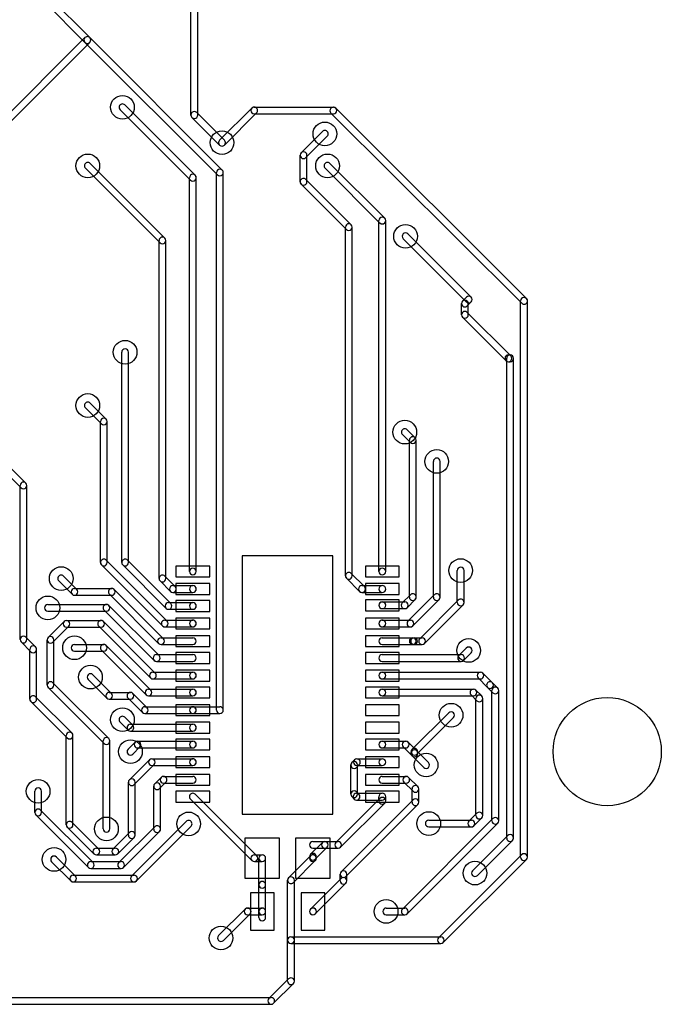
# Model space of a CAD drawing. Extents: x 67 to 209, y -168 to -95.
# Tile 12 of 14: x 185 to 209, y -168 to -131. Entities that reach past the tile are written whole.
import ezdxf

# ---------------------------------------------------------------- set-up
doc = ezdxf.new("R2010")
doc.units = 0
doc.header["$MEASUREMENT"] = 0
doc.layers.add('BLACK', color=250, linetype='CONTINUOUS')

msp = doc.modelspace()

# ---------------------------------------------------------------- linework, layer by layer
at = {"layer": 'BLACK'}
for p, q in [((191.373, -134.59), (191.373, -104)), ((191.627, -134.59), (191.627, -104)), ((187.573, -131.682), (186.05, -130.159)), ((187.393, -131.862), (185.87, -130.339)), ((182.066, -137.009), (187.393, -131.682)), ((182.246, -137.189), (187.573, -131.862)), ((192.37, -136.839), (187.393, -131.862)), ((192.55, -136.659), (187.573, -131.682)), ((191.534, -136.854), (188.89, -134.21)), ((191.354, -137.034), (188.71, -134.39)), ((191.59, -134.5), (192.628, -135.538)), ((192.448, -135.538), (193.655, -134.331)), ((192.628, -135.718), (193.835, -134.511)), ((193.745, -134.294), (196.723, -134.294)), ((193.745, -134.548), (196.723, -134.548)), ((196.627, -134.517), (203.792, -141.657)), ((196.807, -134.337), (203.972, -141.477)), ((191.41, -134.68), (192.448, -135.718)), ((195.51, -136.01), (196.31, -135.21)), ((195.69, -136.19), (196.49, -135.39)), ((190.39, -139.21), (187.59, -136.41)), ((195.473, -137.1), (195.473, -136.1)), ((195.727, -137.1), (195.727, -136.1)), ((198.646, -138.466), (196.59, -136.41)), ((190.21, -139.39), (187.41, -136.59)), ((192.333, -156.94), (192.333, -136.749)), ((192.587, -156.94), (192.587, -136.749)), ((198.466, -138.646), (196.41, -136.59)), ((191.317, -151.733), (191.317, -136.944)), ((191.571, -151.733), (191.571, -136.944)), ((197.21, -138.89), (195.51, -137.19)), ((197.39, -138.71), (195.69, -137.01)), ((198.429, -151.733), (198.429, -138.556)), ((198.683, -151.733), (198.683, -138.556)), ((197.173, -151.9), (197.173, -138.8)), ((197.427, -151.9), (197.427, -138.8)), ((190.173, -152), (190.173, -139.3)), ((190.427, -152), (190.427, -139.3)), ((199.34, -139.236), (201.716, -141.613)), ((199.52, -139.056), (201.896, -141.433)), ((201.716, -141.434), (201.568, -141.583)), ((201.896, -141.612), (201.748, -141.761)), ((203.749, -162.46), (203.749, -141.573)), ((204.003, -162.46), (204.003, -141.573)), ((201.531, -142.093), (201.531, -141.672)), ((201.785, -142.093), (201.785, -141.672)), ((201.568, -142.183), (203.202, -143.817)), ((201.748, -142.003), (203.382, -143.637)), ((188.773, -151.4), (188.773, -143.5)), ((189.027, -151.4), (189.027, -143.5)), ((203.227, -161.744), (203.227, -143.727)), ((203.292, -143.6), (203.354, -143.6)), ((203.481, -161.744), (203.481, -143.727)), ((203.292, -143.854), (203.354, -143.854)), ((185.174, -148.412), (181.268, -144.507)), ((184.994, -148.592), (181.088, -144.687)), ((188.01, -146.19), (187.41, -145.59)), ((188.19, -146.01), (187.59, -145.41)), ((187.973, -151.4), (187.973, -146.1)), ((188.227, -151.4), (188.227, -146.1)), ((199.79, -146.71), (199.49, -146.41)), ((199.61, -146.89), (199.31, -146.59)), ((199.573, -152.7), (199.573, -146.8)), ((199.827, -152.7), (199.827, -146.8)), ((200.473, -152.7), (200.473, -147.6)), ((200.727, -152.7), (200.727, -147.6)), ((184.957, -154.292), (184.957, -148.502)), ((185.211, -154.292), (185.211, -148.502)), ((196.7, -151.15), (193.3, -151.15)), ((193.3, -151.15), (193.3, -160.85)), ((196.7, -160.85), (196.7, -151.15)), ((190.299, -153.779), (188.01, -151.49)), ((190.479, -153.599), (188.19, -151.31)), ((190.438, -153.118), (188.81, -151.49)), ((190.618, -152.938), (188.99, -151.31)), ((192.079, -151.53), (190.809, -151.53)), ((190.809, -151.53), (190.809, -151.936)), ((192.079, -151.936), (192.079, -151.53)), ((199.191, -151.53), (197.921, -151.53)), ((197.921, -151.53), (197.921, -151.936)), ((199.191, -151.936), (199.191, -151.53)), ((187.09, -152.41), (186.59, -151.91)), ((190.783, -152.303), (190.39, -151.91)), ((190.809, -151.936), (192.079, -151.936)), ((191.317, -151.733), (191.317, -151.733)), ((191.571, -151.733), (191.571, -151.733)), ((197.883, -152.303), (197.39, -151.81)), ((197.921, -151.936), (199.191, -151.936)), ((198.429, -151.733), (198.429, -151.733)), ((198.683, -151.733), (198.683, -151.733)), ((201.373, -152.9), (201.373, -151.7)), ((201.627, -152.9), (201.627, -151.7)), ((186.91, -152.59), (186.41, -152.09)), ((190.603, -152.483), (190.21, -152.09)), ((190.693, -152.266), (191.444, -152.266)), ((192.079, -152.19), (190.809, -152.19)), ((190.809, -152.19), (190.809, -152.596)), ((191.444, -152.266), (191.444, -152.266)), ((191.534, -152.303), (191.534, -152.303)), ((192.079, -152.596), (192.079, -152.19)), ((197.703, -152.483), (197.21, -151.99)), ((197.793, -152.266), (198.556, -152.266)), ((199.191, -152.19), (197.921, -152.19)), ((197.921, -152.19), (197.921, -152.596)), ((198.556, -152.266), (198.556, -152.266)), ((198.646, -152.303), (198.646, -152.303)), ((199.191, -152.596), (199.191, -152.19)), ((187, -152.373), (188.4, -152.373)), ((187, -152.627), (188.4, -152.627)), ((190.159, -154.439), (188.31, -152.59)), ((190.339, -154.259), (188.49, -152.41)), ((190.693, -152.52), (191.444, -152.52)), ((190.809, -152.596), (192.079, -152.596)), ((191.354, -152.483), (191.354, -152.483)), ((191.444, -152.52), (191.444, -152.52)), ((197.793, -152.52), (198.556, -152.52)), ((197.921, -152.596), (199.191, -152.596)), ((198.466, -152.483), (198.466, -152.483)), ((198.556, -152.52), (198.556, -152.52)), ((199.307, -152.913), (199.61, -152.61)), ((199.521, -153.599), (200.51, -152.61)), ((186, -152.973), (188.2, -152.973)), ((190.174, -154.894), (188.29, -153.01)), ((190.528, -152.901), (191.444, -152.901)), ((192.079, -152.825), (190.809, -152.825)), ((190.809, -152.825), (190.809, -153.231)), ((191.444, -152.901), (191.444, -152.901)), ((191.534, -152.938), (191.534, -152.938)), ((192.079, -153.231), (192.079, -152.825)), ((199.191, -152.8), (197.921, -152.8)), ((197.921, -152.8), (197.921, -153.206)), ((198.556, -152.876), (198.556, -152.876)), ((198.556, -152.876), (199.397, -152.876)), ((198.646, -152.913), (198.646, -152.913)), ((199.191, -153.206), (199.191, -152.8)), ((199.487, -153.093), (199.79, -152.79)), ((199.701, -153.779), (200.69, -152.79)), ((199.961, -154.259), (201.41, -152.81)), ((200.141, -154.439), (201.59, -152.99)), ((186, -153.227), (188.2, -153.227)), ((189.994, -155.074), (188.11, -153.19)), ((190.528, -153.155), (191.444, -153.155)), ((190.809, -153.231), (192.079, -153.231)), ((191.354, -153.118), (191.354, -153.118)), ((191.444, -153.155), (191.444, -153.155)), ((197.921, -153.206), (199.191, -153.206)), ((198.466, -153.093), (198.466, -153.093)), ((198.556, -153.13), (198.556, -153.13)), ((198.556, -153.13), (199.397, -153.13)), ((186.61, -153.61), (186.01, -154.21)), ((186.79, -153.79), (186.19, -154.39)), ((186.7, -153.573), (188, -153.573)), ((186.7, -153.827), (188, -153.827)), ((189.854, -155.734), (187.91, -153.79)), ((190.034, -155.554), (188.09, -153.61)), ((190.389, -153.562), (191.444, -153.562)), ((190.389, -153.816), (191.444, -153.816)), ((192.079, -153.485), (190.809, -153.485)), ((190.809, -153.485), (190.809, -153.892)), ((191.354, -153.599), (191.354, -153.599)), ((191.444, -153.562), (191.444, -153.562)), ((191.444, -153.816), (191.444, -153.816)), ((191.533, -153.779), (191.534, -153.778)), ((192.079, -153.892), (192.079, -153.485)), ((199.191, -153.485), (197.921, -153.485)), ((197.921, -153.485), (197.921, -153.892)), ((198.467, -153.779), (198.466, -153.778)), ((198.556, -153.562), (198.556, -153.562)), ((198.556, -153.562), (199.611, -153.562)), ((198.556, -153.816), (198.556, -153.816)), ((198.556, -153.816), (199.611, -153.816)), ((198.646, -153.599), (198.646, -153.599)), ((199.191, -153.892), (199.191, -153.485)), ((190.809, -153.892), (192.079, -153.892)), ((192.079, -154.146), (190.809, -154.146)), ((190.809, -154.146), (190.809, -154.552)), ((192.079, -154.552), (192.079, -154.146)), ((197.921, -153.892), (199.191, -153.892)), ((199.191, -154.146), (197.921, -154.146)), ((197.921, -154.146), (197.921, -154.552)), ((199.191, -154.552), (199.191, -154.146)), ((185.36, -154.749), (184.994, -154.382)), ((185.54, -154.569), (185.174, -154.202)), ((185.973, -156), (185.973, -154.3)), ((186.227, -156), (186.227, -154.3)), ((187, -154.473), (188.1, -154.473)), ((189.869, -156.189), (188.19, -154.51)), ((190.249, -154.222), (191.444, -154.222)), ((190.249, -154.476), (191.444, -154.476)), ((190.809, -154.552), (192.079, -154.552)), ((197.921, -154.552), (199.191, -154.552)), ((198.556, -154.222), (199.7, -154.222)), ((198.556, -154.476), (199.7, -154.476)), ((199.7, -154.222), (199.751, -154.222)), ((199.7, -154.222), (199.751, -154.222)), ((199.7, -154.476), (199.751, -154.476)), ((199.7, -154.476), (199.751, -154.476)), ((199.751, -154.222), (200.051, -154.222)), ((199.751, -154.476), (200.051, -154.476)), ((185.323, -156.531), (185.323, -154.659)), ((185.577, -156.531), (185.577, -154.659)), ((187, -154.727), (188.1, -154.727)), ((189.689, -156.369), (188.01, -154.69)), ((190.084, -154.857), (191.444, -154.857)), ((192.079, -154.781), (190.809, -154.781)), ((190.809, -154.781), (190.809, -155.187)), ((192.079, -155.187), (192.079, -154.781)), ((199.191, -154.781), (197.921, -154.781)), ((197.921, -154.781), (197.921, -155.187)), ((198.556, -154.857), (201.516, -154.857)), ((199.191, -155.187), (199.191, -154.781)), ((201.71, -154.61), (201.426, -154.894)), ((201.89, -154.79), (201.606, -155.074)), ((190.084, -155.111), (191.444, -155.111)), ((190.809, -155.187), (192.079, -155.187)), ((197.921, -155.187), (199.191, -155.187)), ((198.556, -155.111), (201.516, -155.111)), ((187.69, -155.61), (188.39, -156.31)), ((189.944, -155.517), (191.444, -155.517)), ((192.079, -155.441), (190.809, -155.441)), ((190.809, -155.441), (190.809, -155.848)), ((191.444, -155.517), (191.444, -155.517)), ((191.533, -155.554), (191.534, -155.555)), ((192.079, -155.848), (192.079, -155.441)), ((199.191, -155.441), (197.921, -155.441)), ((197.921, -155.441), (197.921, -155.848)), ((198.467, -155.554), (198.466, -155.555)), ((198.556, -155.517), (198.556, -155.517)), ((198.556, -155.517), (202.244, -155.517)), ((199.191, -155.848), (199.191, -155.441)), ((202.334, -155.554), (202.69, -155.91)), ((186.19, -155.91), (188.29, -158.01)), ((187.51, -155.79), (188.21, -156.49)), ((189.944, -155.771), (191.444, -155.771)), ((190.809, -155.848), (192.079, -155.848)), ((191.354, -155.734), (191.354, -155.734)), ((191.444, -155.771), (191.444, -155.771)), ((197.921, -155.848), (199.191, -155.848)), ((198.556, -155.771), (198.556, -155.771)), ((198.556, -155.771), (202.244, -155.771)), ((198.646, -155.734), (198.646, -155.734)), ((202.154, -155.734), (202.51, -156.09)), ((202.89, -156.11), (202.69, -155.91)), ((186.01, -156.09), (188.11, -158.19)), ((188.3, -156.273), (189.1, -156.273)), ((189.19, -156.31), (189.73, -156.85)), ((189.779, -156.152), (191.444, -156.152)), ((189.779, -156.406), (191.444, -156.406)), ((192.079, -156.076), (190.809, -156.076)), ((190.809, -156.076), (190.809, -156.483)), ((191.354, -156.369), (191.354, -156.369)), ((191.444, -156.152), (191.444, -156.152)), ((191.444, -156.406), (191.444, -156.406)), ((191.533, -156.189), (191.534, -156.19)), ((192.079, -156.483), (192.079, -156.076)), ((199.191, -156.076), (197.921, -156.076)), ((197.921, -156.076), (197.921, -156.483)), ((198.467, -156.189), (198.466, -156.19)), ((198.556, -156.152), (198.556, -156.152)), ((198.556, -156.152), (201.979, -156.152)), ((198.556, -156.406), (198.556, -156.406)), ((198.556, -156.406), (201.979, -156.406)), ((198.646, -156.369), (198.646, -156.369)), ((199.191, -156.483), (199.191, -156.076)), ((201.889, -156.369), (202.11, -156.59)), ((202.069, -156.189), (202.29, -156.41)), ((202.71, -156.29), (202.51, -156.09)), ((202.673, -161.1), (202.673, -156.2)), ((202.927, -161.1), (202.927, -156.2)), ((186.726, -157.987), (185.36, -156.621)), ((186.906, -157.807), (185.54, -156.441)), ((188.3, -156.527), (189.1, -156.527)), ((189.01, -156.49), (189.55, -157.03)), ((190.809, -156.483), (192.079, -156.483)), ((192.079, -156.737), (190.809, -156.737)), ((190.809, -156.737), (190.809, -157.143)), ((192.079, -157.143), (192.079, -156.737)), ((197.921, -156.483), (199.191, -156.483)), ((199.191, -156.737), (197.921, -156.737)), ((197.921, -156.737), (197.921, -157.143)), ((199.191, -157.143), (199.191, -156.737)), ((202.073, -160.9), (202.073, -156.5)), ((202.327, -160.9), (202.327, -156.5)), ((189.64, -156.813), (191.444, -156.813)), ((189.64, -157.067), (191.444, -157.067)), ((190.809, -157.143), (192.079, -157.143)), ((191.354, -156.85), (191.354, -156.85)), ((191.444, -156.813), (192.46, -156.813)), ((191.444, -157.067), (192.46, -157.067)), ((191.534, -157.03), (191.534, -157.03)), ((197.921, -157.143), (199.191, -157.143)), ((199.674, -158.413), (201.05, -157.042)), ((189.01, -157.69), (188.71, -157.39)), ((189.19, -157.51), (188.89, -157.21)), ((189.1, -157.473), (191.444, -157.473)), ((192.079, -157.397), (190.809, -157.397)), ((190.809, -157.397), (190.809, -157.803)), ((191.444, -157.473), (191.444, -157.473)), ((191.534, -157.51), (191.534, -157.51)), ((192.079, -157.803), (192.079, -157.397)), ((199.191, -157.397), (197.921, -157.397)), ((197.921, -157.397), (197.921, -157.803)), ((199.191, -157.803), (199.191, -157.397)), ((199.854, -158.593), (201.23, -157.222)), ((186.689, -161.245), (186.689, -157.897)), ((186.943, -161.245), (186.943, -157.897)), ((189.1, -157.727), (191.444, -157.727)), ((190.809, -157.803), (192.079, -157.803)), ((191.354, -157.69), (191.354, -157.69)), ((191.444, -157.727), (191.444, -157.727)), ((197.921, -157.803), (199.191, -157.803)), ((188.073, -161.4), (188.073, -158.1)), ((188.327, -161.4), (188.327, -158.1)), ((189.275, -158.145), (189.01, -158.41)), ((189.365, -158.108), (191.444, -158.108)), ((192.079, -158.032), (190.809, -158.032)), ((190.809, -158.032), (190.809, -158.438)), ((191.444, -158.108), (191.444, -158.108)), ((191.534, -158.145), (191.534, -158.145)), ((192.079, -158.438), (192.079, -158.032)), ((199.191, -158.032), (197.921, -158.032)), ((197.921, -158.032), (197.921, -158.438)), ((198.466, -158.145), (198.466, -158.145)), ((198.556, -158.108), (198.556, -158.108)), ((198.556, -158.108), (199.435, -158.108)), ((199.191, -158.438), (199.191, -158.032)), ((199.525, -158.145), (199.855, -158.475)), ((189.455, -158.325), (189.19, -158.59)), ((189.365, -158.362), (191.444, -158.362)), ((190.809, -158.438), (192.079, -158.438)), ((191.354, -158.325), (191.354, -158.325)), ((191.444, -158.362), (191.444, -158.362)), ((197.921, -158.438), (199.191, -158.438)), ((198.556, -158.362), (198.556, -158.362)), ((198.556, -158.362), (199.435, -158.362)), ((198.646, -158.325), (198.646, -158.325)), ((199.345, -158.325), (199.675, -158.655)), ((199.638, -158.565), (199.638, -158.504)), ((199.855, -158.475), (200.29, -158.91)), ((199.892, -158.565), (199.892, -158.504)), ((189.814, -158.806), (189.06, -159.56)), ((189.994, -158.986), (189.24, -159.74)), ((189.904, -158.769), (191.444, -158.769)), ((192.079, -158.692), (190.809, -158.692)), ((190.809, -158.692), (190.809, -159.099)), ((191.354, -158.806), (191.354, -158.806)), ((191.444, -158.769), (191.444, -158.769)), ((191.533, -158.986), (191.534, -158.985)), ((192.079, -159.099), (192.079, -158.692)), ((197.373, -160.1), (197.373, -159)), ((197.514, -158.806), (197.41, -158.91)), ((197.694, -158.986), (197.59, -159.09)), ((197.604, -158.769), (198.556, -158.769)), ((197.627, -160.1), (197.627, -159)), ((199.191, -158.692), (197.921, -158.692)), ((197.921, -158.692), (197.921, -159.099)), ((198.429, -158.896), (198.429, -158.896)), ((198.683, -158.896), (198.683, -158.896)), ((199.191, -159.099), (199.191, -158.692)), ((199.675, -158.655), (200.11, -159.09)), ((189.904, -159.023), (191.444, -159.023)), ((190.809, -159.099), (192.079, -159.099)), ((192.079, -159.353), (190.809, -159.353)), ((190.809, -159.353), (190.809, -159.759)), ((191.444, -159.023), (191.444, -159.023)), ((192.079, -159.759), (192.079, -159.353)), ((197.604, -159.023), (198.556, -159.023)), ((197.921, -159.099), (199.191, -159.099)), ((199.191, -159.353), (197.921, -159.353)), ((197.921, -159.353), (197.921, -159.759)), ((199.191, -159.759), (199.191, -159.353)), ((189.023, -161.632), (189.023, -159.65)), ((189.277, -161.632), (189.277, -159.65)), ((190.01, -159.71), (190.254, -159.466)), ((190.19, -159.89), (190.434, -159.646)), ((190.344, -159.429), (191.444, -159.429)), ((190.344, -159.683), (191.444, -159.683)), ((198.556, -159.429), (199.456, -159.429)), ((198.556, -159.683), (199.456, -159.683)), ((199.366, -159.646), (199.71, -159.99)), ((199.546, -159.466), (199.89, -159.81)), ((185.508, -160.783), (185.508, -159.989)), ((185.762, -160.783), (185.762, -159.989)), ((189.973, -161.408), (189.973, -159.8)), ((190.227, -161.408), (190.227, -159.8)), ((190.809, -159.759), (192.079, -159.759)), ((192.079, -159.988), (190.809, -159.988)), ((190.809, -159.988), (190.809, -160.394)), ((193.843, -162.41), (191.534, -160.101)), ((192.079, -160.394), (192.079, -159.988)), ((197.59, -160.01), (197.681, -160.101)), ((197.591, -160.064), (198.556, -160.064)), ((197.921, -159.759), (199.191, -159.759)), ((199.191, -159.988), (197.921, -159.988)), ((197.921, -159.988), (197.921, -160.394)), ((199.191, -160.394), (199.191, -159.988)), ((199.673, -160.4), (199.673, -159.9)), ((199.927, -160.4), (199.927, -159.9)), ((190.809, -160.394), (192.079, -160.394)), ((193.663, -162.59), (191.354, -160.281)), ((198.466, -160.254), (196.81, -161.91)), ((198.646, -160.434), (196.99, -162.09)), ((199.71, -160.31), (197.01, -163.01)), ((197.41, -160.19), (197.501, -160.281)), ((197.591, -160.318), (198.556, -160.318)), ((197.921, -160.394), (199.191, -160.394)), ((198.429, -160.344), (198.429, -160.191)), ((198.683, -160.344), (198.683, -160.191)), ((185.725, -160.693), (187.7, -162.668)), ((193.3, -160.85), (196.7, -160.85)), ((199.89, -160.49), (197.19, -163.19)), ((202.11, -160.81), (201.81, -161.11)), ((185.545, -160.873), (187.52, -162.848)), ((187.911, -162.16), (186.906, -161.155)), ((189.144, -163.176), (191.196, -161.124)), ((202.71, -161.01), (199.31, -164.41)), ((202.89, -161.19), (199.49, -164.59)), ((200.3, -161.073), (201.9, -161.073)), ((202.29, -160.99), (201.99, -161.29)), ((187.731, -162.34), (186.726, -161.335)), ((189.06, -161.542), (188.442, -162.16)), ((188.66, -162.668), (190.01, -161.318)), ((188.84, -162.848), (190.19, -161.498)), ((189.324, -163.356), (191.376, -161.304)), ((200.3, -161.327), (201.9, -161.327)), ((189.24, -161.722), (188.622, -162.34)), ((193.397, -161.751), (193.397, -163.249)), ((194.698, -161.751), (193.397, -161.751)), ((194.698, -163.249), (194.698, -161.751)), ((195.302, -161.751), (195.302, -163.249)), ((196.603, -161.751), (195.302, -161.751)), ((196.309, -161.91), (195.862, -162.356)), ((195.952, -161.873), (196.399, -161.873)), ((196.399, -161.873), (196.9, -161.873)), ((196.603, -163.249), (196.603, -161.751)), ((203.264, -161.654), (201.946, -162.971)), ((203.444, -161.834), (202.126, -163.151)), ((187.821, -162.123), (188.532, -162.123)), ((195.952, -162.127), (196.399, -162.127)), ((196.489, -162.09), (196.042, -162.536)), ((196.399, -162.127), (196.9, -162.127)), ((186.142, -162.638), (186.86, -163.356)), ((186.322, -162.458), (187.04, -163.176)), ((187.61, -162.631), (188.75, -162.631)), ((187.821, -162.377), (188.532, -162.377)), ((193.753, -162.373), (194.048, -162.373)), ((193.753, -162.627), (194.048, -162.627)), ((193.921, -163.5), (193.921, -162.5)), ((194.048, -162.373), (194.048, -162.373)), ((194.048, -162.627), (194.048, -162.627)), ((194.175, -163.5), (194.175, -162.5)), ((195.862, -162.41), (195.038, -163.237)), ((196.041, -162.589), (195.217, -163.416)), ((195.825, -162.5), (195.825, -162.446)), ((195.952, -162.373), (195.953, -162.373)), ((195.952, -162.627), (195.953, -162.627)), ((196.079, -162.5), (196.079, -162.446)), ((203.786, -162.37), (200.666, -165.49)), ((203.966, -162.55), (200.846, -165.67)), ((187.61, -162.885), (188.75, -162.885)), ((186.95, -163.139), (189.234, -163.139)), ((186.95, -163.393), (189.234, -163.393)), ((193.397, -163.249), (194.698, -163.249)), ((193.958, -163.41), (193.958, -163.411)), ((195, -165.58), (195, -163.326)), ((195.254, -165.58), (195.254, -163.326)), ((195.302, -163.249), (196.603, -163.249)), ((197.01, -163.262), (195.863, -164.41)), ((197.19, -163.442), (196.042, -164.589)), ((196.973, -163.352), (196.973, -163.1)), ((197.227, -163.352), (197.227, -163.1)), ((193.603, -163.802), (193.603, -165.199)), ((194.492, -163.802), (193.603, -163.802)), ((193.921, -164.5), (193.921, -163.5)), ((193.921, -164.5), (193.921, -163.501)), ((194.138, -163.59), (194.137, -163.59)), ((194.175, -164.5), (194.175, -163.5)), ((194.175, -164.5), (194.175, -163.501)), ((194.492, -165.199), (194.492, -163.802)), ((195.508, -163.802), (195.508, -165.199)), ((196.397, -163.802), (195.508, -163.802)), ((196.397, -165.199), (196.397, -163.802)), ((193.41, -164.41), (192.41, -165.41)), ((193.5, -164.373), (194.048, -164.373)), ((193.921, -164.726), (193.921, -164.5)), ((193.921, -164.726), (193.921, -164.5)), ((194.175, -164.726), (194.175, -164.5)), ((194.175, -164.726), (194.175, -164.5)), ((195.826, -164.5), (195.826, -164.5)), ((195.863, -164.41), (195.862, -164.41)), ((196.08, -164.5), (196.08, -164.5)), ((198.7, -164.373), (199.4, -164.373)), ((193.59, -164.59), (192.59, -165.59)), ((193.5, -164.627), (194.048, -164.627)), ((196.042, -164.589), (196.042, -164.59)), ((198.7, -164.627), (199.4, -164.627)), ((193.603, -165.199), (194.492, -165.199)), ((195.508, -165.199), (196.397, -165.199)), ((195, -167.123), (195, -165.58)), ((195.127, -165.453), (200.756, -165.453)), ((195.254, -167.123), (195.254, -165.58)), ((195.127, -165.707), (200.756, -165.707)), ((195.037, -167.033), (194.297, -167.772)), ((195.217, -167.213), (194.477, -167.952)), ((179.554, -167.735), (194.387, -167.735)), ((179.554, -167.989), (194.387, -167.989))]:
    msp.add_line(p, q, dxfattribs=at)
for centre, radius in [((188.8, -134.3), 0.4445), ((196.4, -135.3), 0.4445), ((192.538, -135.628), 0.4445), ((187.5, -136.5), 0.4445), ((196.5, -136.5), 0.4445), ((199.43, -139.146), 0.4445), ((188.9, -143.5), 0.4445), ((187.5, -145.5), 0.4445), ((199.4, -146.5), 0.4445), ((200.6, -147.6), 0.4445), ((186.5, -152), 0.4445), ((201.5, -151.7), 0.4445), ((186, -153.1), 0.4445), ((187, -154.6), 0.4445), ((201.8, -154.7), 0.4445), ((187.6, -155.7), 0.4445), ((201.139, -157.131), 0.4445), ((207, -158.5), 2.032), ((188.8, -157.3), 0.4445), ((189.1, -158.5), 0.4445), ((200.2, -159), 0.4445), ((185.635, -159.989), 0.4445), ((191.286, -161.214), 0.4445), ((200.3, -161.2), 0.4445), ((188.2, -161.4), 0.4445), ((186.232, -162.548), 0.4445), ((202.036, -163.061), 0.4445), ((198.7, -164.5), 0.4445), ((192.5, -165.5), 0.4445)]:
    msp.add_circle(centre, radius, dxfattribs=at)
for centre, start, end in [((187.483, -131.772), 405, 585), ((187.483, -131.772), 315, 495), ((187.483, -131.772), 225, 405), ((188.8, -134.3), 405, 585), ((191.5, -134.59), 45, 225), ((191.5, -134.59), 180, 360), ((193.745, -134.421), 90, 270), ((193.745, -134.421), 315, 495), ((196.717, -134.427), 45.1, 225.1), ((196.723, -134.421), 270, 450), ((196.4, -135.3), 315, 495), ((192.538, -135.628), 135, 315), ((192.538, -135.628), 225, 405), ((195.6, -136.1), 360, 540), ((195.6, -136.1), 135, 315), ((187.5, -136.5), 405, 585), ((196.5, -136.5), 405, 585), ((191.444, -136.944), 360, 540), ((192.46, -136.749), 360, 540), ((192.46, -136.749), 225, 405), ((191.444, -136.944), 225, 405), ((195.6, -137.1), 405, 585), ((195.6, -137.1), 180, 360), ((198.556, -138.556), 360, 540), ((198.556, -138.556), 225, 405), ((197.3, -138.8), 360, 540), ((197.3, -138.8), 225, 405), ((199.43, -139.146), 45, 225), ((190.3, -139.3), 360, 540), ((190.3, -139.3), 225, 405), ((201.658, -141.672), 360, 540), ((201.658, -141.672), 135.2, 315.2), ((201.806, -141.523), -44.8, 135.2), ((201.806, -141.523), 225, 405), ((203.876, -141.573), 360, 540), ((203.882, -141.567), 225.1, 405.1), ((201.658, -142.093), 45, 225), ((201.658, -142.093), 180, 360), ((188.9, -143.5), 360, 540), ((203.292, -143.727), 90, 270), ((203.292, -143.727), 225, 405), ((203.354, -143.727), 360, 540), ((203.354, -143.727), 270, 450), ((187.5, -145.5), 405, 585), ((188.1, -146.1), 360, 540), ((188.1, -146.1), 225, 405), ((199.4, -146.5), 405, 585), ((199.7, -146.8), 360, 540), ((199.7, -146.8), 225, 405), ((200.6, -147.6), 360, 540), ((185.084, -148.502), 360, 540), ((185.084, -148.502), 225, 405), ((188.1, -151.4), 405, 585), ((188.1, -151.4), 180, 360), ((188.9, -151.4), 405, 585), ((188.9, -151.4), 180, 360), ((191.444, -151.733), 360, 540), ((198.556, -151.733), 360, 540), ((201.5, -151.7), 360, 540), ((186.5, -152), 405, 585), ((190.3, -152), 405, 585), ((191.444, -151.733), 180, 360), ((191.444, -151.733), 180, 360), ((197.3, -151.9), 405, 585), ((197.3, -151.9), 180, 360), ((198.556, -151.733), 180, 360), ((198.556, -151.733), 180, 360), ((190.3, -152), 180, 360), ((190.693, -152.393), 90, 270), ((190.693, -152.393), 225, 405), ((191.444, -152.393), 90, 270), ((191.444, -152.393), 45, 225), ((191.444, -152.393), 225, 405), ((191.444, -152.393), 270, 450), ((191.444, -152.393), 270, 450), ((197.793, -152.393), 90, 270), ((197.793, -152.393), 225, 405), ((198.556, -152.393), 90, 270), ((198.556, -152.393), 45, 225), ((198.556, -152.393), 225, 405), ((198.556, -152.393), 270, 450), ((198.556, -152.393), 270, 450), ((187, -152.5), 90, 270), ((187, -152.5), 225, 405), ((188.4, -152.5), 405, 585), ((188.4, -152.5), 270, 450), ((199.7, -152.7), 180, 360), ((199.7, -152.7), 315, 495), ((200.6, -152.7), 180, 360), ((200.6, -152.7), 315, 495), ((186, -153.1), 90, 270), ((188.2, -153.1), 405, 585), ((188.2, -153.1), 270, 450), ((190.528, -153.028), 90, 270), ((190.528, -153.028), 225, 405), ((191.444, -153.028), 90, 270), ((191.444, -153.028), 45, 225), ((191.444, -153.028), 225, 405), ((191.444, -153.028), 270, 450), ((191.444, -153.028), 270, 450), ((198.556, -153.003), 90, 270), ((198.556, -153.003), 90, 270), ((198.556, -153.003), 405, 585), ((198.556, -153.003), 225, 405), ((198.556, -153.003), 270, 450), ((199.397, -153.003), 135, 315), ((199.397, -153.003), 270, 450), ((201.5, -152.9), 180, 360), ((201.5, -152.9), 315, 495), ((186.7, -153.7), 90, 270), ((186.7, -153.7), -45, 135), ((188, -153.7), 405, 585), ((188, -153.7), 270, 450), ((190.389, -153.689), 90, 270), ((190.389, -153.689), 225, 405), ((191.444, -153.689), 90, 270), ((191.444, -153.689), 135, 315), ((191.444, -153.689), 315, 495), ((191.444, -153.689), 270, 450), ((191.444, -153.689), 270, 450), ((198.556, -153.689), 90, 270), ((198.556, -153.689), 90, 270), ((198.556, -153.689), 405, 585), ((198.556, -153.689), 225, 405), ((198.556, -153.689), 270, 450), ((199.611, -153.689), 135, 315), ((199.611, -153.689), 270, 450), ((185.084, -154.292), 404.9, 584.9), ((186.1, -154.3), 360, 540), ((185.084, -154.292), 180, 360), ((185.45, -154.659), 360, 540), ((185.45, -154.659), 224.9, 404.9), ((186.1, -154.3), 135, 315), ((187, -154.6), 90, 270), ((188.1, -154.6), 405, 585), ((188.1, -154.6), 270, 450), ((190.249, -154.349), 90, 270), ((190.249, -154.349), 225, 405), ((191.444, -154.349), 270, 450), ((198.556, -154.349), 90, 270), ((199.7, -154.349), 90, 270), ((199.7, -154.349), 90, 270), ((199.751, -154.349), 90, 270), ((199.7, -154.349), 270, 450), ((199.751, -154.349), 270, 450), ((199.751, -154.349), 270, 450), ((200.051, -154.349), 135, 315), ((200.051, -154.349), 270, 450), ((190.084, -154.984), 90, 270), ((190.084, -154.984), 225, 405), ((191.444, -154.984), 270, 450), ((198.556, -154.984), 90, 270), ((201.516, -154.984), 135, 315), ((201.516, -154.984), 270, 450), ((201.8, -154.7), -45, 135), ((187.6, -155.7), 45, 225), ((189.944, -155.644), 90, 270), ((189.944, -155.644), 225, 405), ((191.444, -155.644), 90, 270), ((191.444, -155.644), 45, 225), ((191.444, -155.644), 225, 405), ((191.444, -155.644), 270, 450), ((191.444, -155.644), 270, 450), ((198.556, -155.644), 90, 270), ((198.556, -155.644), 90, 270), ((198.556, -155.644), 135, 315), ((198.556, -155.644), -45, 135), ((198.556, -155.644), 270, 450), ((202.244, -155.644), 45, 225), ((202.244, -155.644), 270, 450), ((186.1, -156), 45, 225), ((186.1, -156), 180, 360), ((202.6, -156), 405, 585), ((202.6, -156), 225, 405), ((185.45, -156.531), 405, 585), ((188.3, -156.4), 90, 270), ((188.3, -156.4), 225, 405), ((189.1, -156.4), 45, 225), ((189.1, -156.4), 270, 450), ((189.779, -156.279), 90, 270), ((189.779, -156.279), 225, 405), ((191.444, -156.279), 90, 270), ((191.444, -156.279), 45, 225), ((191.444, -156.279), 225, 405), ((191.444, -156.279), 270, 450), ((191.444, -156.279), 270, 450), ((198.556, -156.279), 90, 270), ((198.556, -156.279), 90, 270), ((198.556, -156.279), 135, 315), ((198.556, -156.279), -45, 135), ((198.556, -156.279), 270, 450), ((201.979, -156.279), 45, 225), ((201.979, -156.279), 270, 450), ((202.2, -156.5), 360, 540), ((202.2, -156.5), 225, 405), ((202.8, -156.2), 360, 540), ((202.8, -156.2), 225, 405), ((185.45, -156.531), 180, 360), ((189.64, -156.94), 90, 270), ((189.64, -156.94), 225, 405), ((191.444, -156.94), 90, 270), ((191.444, -156.94), 135, 315), ((191.444, -156.94), 315, 495), ((191.444, -156.94), 270, 450), ((192.46, -156.94), 180, 360), ((192.46, -156.94), 270, 450), ((201.14, -157.132), 314.9, 494.9), ((188.8, -157.3), 405, 585), ((189.1, -157.6), 90, 270), ((189.1, -157.6), 225, 405), ((191.444, -157.6), 90, 270), ((191.444, -157.6), 45, 225), ((191.444, -157.6), 225, 405), ((191.444, -157.6), 270, 450), ((191.444, -157.6), 270, 450), ((186.816, -157.897), 360, 540), ((186.816, -157.897), 225, 405), ((188.2, -158.1), 360, 540), ((188.2, -158.1), 225, 405), ((189.365, -158.235), 90, 270), ((189.365, -158.235), -45, 135), ((191.444, -158.235), 90, 270), ((191.444, -158.235), 45, 225), ((191.444, -158.235), 225, 405), ((191.444, -158.235), 270, 450), ((191.444, -158.235), 270, 450), ((198.556, -158.235), 90, 270), ((198.556, -158.235), 90, 270), ((198.556, -158.235), 135, 315), ((198.556, -158.235), -45, 135), ((198.556, -158.235), 270, 450), ((199.435, -158.235), 45, 225), ((199.435, -158.235), 270, 450), ((189.1, -158.5), 135, 315), ((199.764, -158.503), 134.9, 314.9), ((199.765, -158.504), 360, 540), ((199.765, -158.565), 45, 225), ((199.765, -158.565), 180, 360), ((199.765, -158.565), 225, 405), ((189.904, -158.896), 90, 270), ((189.904, -158.896), -45, 135), ((191.444, -158.896), 90, 270), ((191.444, -158.896), 135, 315), ((191.444, -158.896), 315, 495), ((191.444, -158.896), 270, 450), ((191.444, -158.896), 270, 450), ((197.5, -159), 360, 540), ((197.5, -159), 135, 315), ((197.604, -158.896), 90, 270), ((197.604, -158.896), -45, 135), ((198.556, -158.896), 360, 540), ((198.556, -158.896), 180, 360), ((198.556, -158.896), 270, 450), ((200.2, -159), 225, 405), ((189.15, -159.65), 360, 540), ((189.15, -159.65), 135, 315), ((190.1, -159.8), 360, 540), ((190.1, -159.8), 135, 315), ((190.344, -159.556), 90, 270), ((190.344, -159.556), 315, 495), ((191.444, -159.556), 270, 450), ((198.556, -159.556), 90, 270), ((199.456, -159.556), 45, 225), ((199.456, -159.556), 270, 450), ((185.635, -159.989), 360, 540), ((191.444, -160.191), 405, 585), ((197.5, -160.1), 45, 225), ((197.5, -160.1), 180, 360), ((197.591, -160.191), 90, 270), ((197.591, -160.191), 225, 405), ((198.556, -160.191), 360, 540), ((198.556, -160.191), 270, 450), ((199.8, -159.9), 360, 540), ((199.8, -159.9), 225, 405), ((198.556, -160.344), 180, 360), ((198.556, -160.344), -45, 135), ((199.8, -160.4), 180, 360), ((199.8, -160.4), -45, 135), ((185.635, -160.783), 45, 225), ((185.635, -160.783), 180, 360), ((202.2, -160.9), -45, 135), ((186.816, -161.245), 405, 585), ((191.286, -161.214), 315, 495), ((200.3, -161.2), 90, 270), ((201.9, -161.2), 135, 315), ((201.9, -161.2), 270, 450), ((202.2, -160.9), 180, 360), ((202.8, -161.1), 180, 360), ((202.8, -161.1), -45, 135), ((186.816, -161.245), 180, 360), ((188.2, -161.4), 180, 360), ((189.15, -161.632), -45, 135), ((190.1, -161.408), 180, 360), ((190.1, -161.408), 315, 495), ((189.15, -161.632), 180, 360), ((195.952, -162), 90, 270), ((196.399, -162), 90, 270), ((196.399, -162), -45, 135), ((196.399, -162), 270, 450), ((196.9, -162), 135, 315), ((196.9, -162), 270, 450), ((203.354, -161.744), 180, 360), ((203.354, -161.744), -45, 135), ((187.821, -162.25), 90, 270), ((187.821, -162.25), 225, 405), ((188.532, -162.25), 135, 315), ((188.532, -162.25), 270, 450), ((195.952, -162.446), 360, 540), ((203.876, -162.46), -45, 135), ((186.232, -162.548), 45, 225), ((187.61, -162.758), 90, 270), ((187.61, -162.758), 225, 405), ((188.75, -162.758), 135, 315), ((188.75, -162.758), 270, 450), ((193.753, -162.5), 90, 270), ((193.753, -162.5), 225, 405), ((194.048, -162.5), 90, 270), ((194.048, -162.5), 360, 540), ((194.048, -162.5), 270, 450), ((194.048, -162.5), 270, 450), ((195.952, -162.446), 135, 315), ((195.952, -162.5), 90, 270), ((195.952, -162.5), 180, 360), ((195.952, -162.5), -44.9, 135.1), ((195.953, -162.5), 270, 450), ((203.876, -162.46), 180, 360), ((197.1, -163.1), 360, 540), ((197.1, -163.1), 135, 315), ((202.036, -163.061), 135, 315), ((186.95, -163.266), 90, 270), ((186.95, -163.266), 225, 405), ((189.234, -163.266), 135, 315), ((189.234, -163.266), 270, 450), ((194.048, -163.5), 360, 540), ((194.048, -163.501), 360, 540), ((194.048, -163.501), 135, 315), ((194.048, -163.5), -45, 135), ((195.127, -163.326), 360, 540), ((195.127, -163.326), 135.1, 315.1), ((197.1, -163.352), 180, 360), ((197.1, -163.352), -45, 135), ((194.048, -163.5), 180, 360), ((193.5, -164.5), 90, 270), ((193.5, -164.5), -45, 135), ((194.048, -164.5), 360, 540), ((194.048, -164.5), 360, 540), ((194.048, -164.5), 180, 360), ((194.048, -164.5), 180, 360), ((194.048, -164.5), 270, 450), ((195.952, -164.5), 135, 315), ((195.953, -164.5), 360, 540), ((195.953, -164.5), 135, 315), ((195.953, -164.5), 180, 360), ((195.953, -164.5), -45, 135), ((198.7, -164.5), 90, 270), ((199.4, -164.5), 135, 315), ((199.4, -164.5), 270, 450), ((194.048, -164.726), 180, 360), ((194.048, -164.726), 180, 360), ((192.5, -165.5), 135, 315), ((195.127, -165.58), 90, 270), ((195.127, -165.58), 360, 540), ((195.127, -165.58), 180, 360), ((200.756, -165.58), 135, 315), ((200.756, -165.58), 270, 450), ((195.127, -167.123), 180, 360), ((195.127, -167.123), -45, 135), ((194.387, -167.862), 135, 315), ((194.387, -167.862), 270, 450)]:
    msp.add_arc(centre, 0.127, start, end, dxfattribs=at)

doc.saveas('drawing.dxf')
